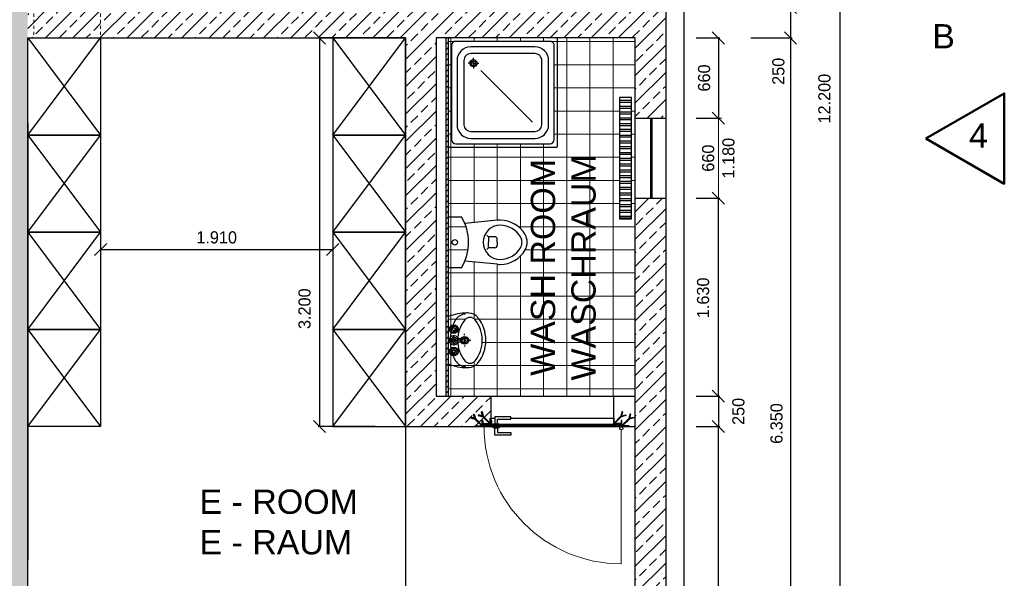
# Model space of a CAD drawing. Header units: millimetres. Extents: x -2065 to 128713, y -54195 to 32418.
# Tile 35 of 61: x 12834 to 20937, y 701 to 5300. Entities that reach past the tile are written whole.
import ezdxf

# ---------------------------------------------------------------- set-up
doc = ezdxf.new("R2010")
doc.units = ezdxf.units.MM
doc.linetypes.add('JIS_02_1.0', pattern=[2, 1, -1])
doc.layers.add('Bemaßung', color=7, linetype='Continuous', lineweight=9)
for name, color, linetype in [('Beschriftung', 7, 'Continuous'), ('DUSCHE_G_800X800_BAKO', 4, 'Continuous'), ('POL_Bema', 7, 'Continuous'), ('WASCHBECKEN_G_450X310', 4, 'Continuous'), ('WC_G_SK', 4, 'Continuous')]:
    doc.layers.add(name, color=color, linetype=linetype)
doc.styles.add('LBB3.5M1000', font='isocp.shx', dxfattribs={"height": 3.5})
doc.dimstyles.new('DIN', dxfattribs={"dimtxt": 2.5, "dimasz": 2.5, "dimexe": 1.25, "dimexo": 0.625, "dimtad": 1, "dimtih": 1, "dimdec": 4, "dimdsep": 46, "dimlunit": 6, "dimtxsty": 'Standard', "dimcen": 2.5, "dimadec": 0, "dimazin": 0, "dimtfac": 1, "dimtdec": 4, "dimtmove": 0, "dimatfit": 3, "dimfxl": 0, "dimtvp": 1, "dimtolj": 1, "dimtzin": 0, "dimarcsym": 0})
pattern_1 = [(45, (10525, 4650), (-112.2532, 112.2532), []), (45, (10637.25, 4650), (-112.2532, 112.2532), [79.375, -39.6875])]

# ---------------------------------------------------------------- blocks, each defined once
blk = doc.blocks.new('WC3')
at = {"layer": 'WC_G_SK', "color": 0, "linetype": 'Continuous'}
for p, q in [((0, 0.21), (0, -0.21)), ((0, 0.21), (0.1091, 0.21)), ((0.4049, 0.1814), (0.1374, 0.155)), ((0.3325, 0.045), (0.3173, 0.0597)), ((0.3835, 0.045), (0.3325, 0.045)), ((0.3835, 0.045), (0.3325, 0.045)), ((0.3325, 0.045), (0.3325, 0)), ((0.3325, 0.045), (0.3325, 0)), ((0.4035, 0), (0.4035, 0.025)), ((0.4035, 0), (0.4035, 0.025)), ((0.3325, -0.045), (0.3173, -0.0597)), ((0.3325, -0.045), (0.3325, 0)), ((0.3325, -0.045), (0.3325, 0)), ((0.3835, -0.045), (0.3325, -0.045)), ((0.3835, -0.045), (0.3325, -0.045)), ((0.4035, 0), (0.4035, -0.025)), ((0.4035, 0), (0.4035, -0.025)), ((0.4049, -0.1814), (0.1374, -0.155)), ((0.1091, -0.21), (0, -0.21))]:
    blk.add_line(p, q, dxfattribs=at)
blk.add_circle((0.0546, 0), 0.0225, dxfattribs=at)
blk.add_circle((0.0546, 0), 0.0225, dxfattribs=at)
for centre, radius, start, end in [((-0.2314, 0), 0.4, 328.33174, 31.66827), ((0.4281, -0.0536), 0.2361, 90.00002, 95.62326), ((0.4281, -0.0536), 0.2361, 29.59296, 90.00002), ((0.4281, 0), 0.1406, 90.00002, 180), ((0.4281, -0.0536), 0.1941, 29.59296, 90.00002), ((0.3835, 0.025), 0.02, 359.99991, 89.99998), ((0.3835, 0.025), 0.02, 359.99991, 89.99998), ((0.5224, 0), 0.0857, 359.99998, 29.6749), ((0.5224, 0), 0.1276, 359.99998, 29.59296), ((0.4281, 0), 0.1406, 180.00002, 270), ((0.3835, -0.025), 0.02, 270.00003, 0.0001), ((0.3835, -0.025), 0.02, 270.00003, 0.0001), ((0.4281, 0.0536), 0.1941, 270, 330.40705), ((0.4281, 0.0536), 0.2361, 270, 330.40705), ((0.5224, 0), 0.0857, 330.32512, 0.00003), ((0.5224, 0), 0.1276, 330.40705, 0.00003), ((0.4281, 0.0536), 0.2361, 264.37676, 270)]:
    blk.add_arc(centre, radius, start, end, dxfattribs=at)
blk = doc.blocks.new('Wasch2')
blk.add_line((0, -0.135), (0.195, -0.135))
at = {"layer": 'WASCHBECKEN_G_450X310', "color": 0, "linetype": 'Continuous'}
for p, q in [((-0.042, 0), (-0.052, 0)), ((-0.042, 0), (-0.052, 0)), ((-0.036, 0), (-0.037, 0)), ((-0.036, 0), (-0.037, 0)), ((-0.021, 0), (-0.031, 0)), ((-0.021, 0), (-0.031, 0)), ((-0.015, 0), (-0.016, 0)), ((-0.015, 0), (-0.016, 0)), ((0, 0), (-0.01, 0)), ((0, 0), (-0.01, 0)), ((0, 0.042), (0, 0.052)), ((0, 0.042), (0, 0.052)), ((0, 0.036), (0, 0.037)), ((0, 0.036), (0, 0.037)), ((0, 0.021), (0, 0.031)), ((0, 0.021), (0, 0.031)), ((0, 0.015), (0, 0.016)), ((0, 0.015), (0, 0.016)), ((0, 0), (0, 0.01)), ((0, 0), (0, 0.01)), ((0, 0), (0, -0.01)), ((0, 0), (0.01, 0)), ((0, 0), (0, -0.01)), ((0, 0), (0.01, 0)), ((0.015, 0), (0.016, 0)), ((0.015, 0), (0.016, 0)), ((0.021, 0), (0.031, 0)), ((0.021, 0), (0.031, 0)), ((0.036, 0), (0.037, 0)), ((0.036, 0), (0.037, 0)), ((0.042, 0), (0.052, 0)), ((0.042, 0), (0.052, 0)), ((0, -0.015), (0, -0.016)), ((0, -0.015), (0, -0.016)), ((0, -0.021), (0, -0.031)), ((0, -0.021), (0, -0.031)), ((0, -0.036), (0, -0.037)), ((0, -0.036), (0, -0.037)), ((0, -0.042), (0, -0.052)), ((0, -0.042), (0, -0.052)), ((0, -0.0676), (0, -0.0576)), ((0, -0.0676), (0, -0.0576)), ((0, -0.0736), (0, -0.0726)), ((0, -0.0736), (0, -0.0726)), ((0, -0.0886), (0, -0.0786)), ((0, -0.0886), (0, -0.0786)), ((-0.195, -0.135), (0, -0.135)), ((-0.021, -0.0886), (-0.031, -0.0886)), ((-0.021, -0.0886), (-0.031, -0.0886)), ((-0.015, -0.0886), (-0.016, -0.0886)), ((-0.015, -0.0886), (-0.016, -0.0886)), ((0, -0.0886), (-0.01, -0.0886)), ((0, -0.0886), (-0.01, -0.0886)), ((0, -0.0886), (0.01, -0.0886)), ((0, -0.0886), (0, -0.0986)), ((0, -0.0886), (0.01, -0.0886)), ((0, -0.0886), (0, -0.0986)), ((0, -0.1036), (0, -0.1046)), ((0, -0.1036), (0, -0.1046)), ((0, -0.1096), (0, -0.1196)), ((0, -0.1096), (0, -0.1196)), ((0.015, -0.0886), (0.016, -0.0886)), ((0.015, -0.0886), (0.016, -0.0886)), ((0.021, -0.0886), (0.031, -0.0886)), ((0.021, -0.0886), (0.031, -0.0886))]:
    blk.add_line(p, q, dxfattribs=at)
for radius in [0.0325, 0.0325, 0.0225, 0.0225]:
    blk.add_circle((0, 0), radius, dxfattribs=at)
for centre, radius, start, end in [((0, -0.1264), 0.3014, 90.00003, 128.23788), ((0, -0.1264), 0.3014, 51.76213, 89.99998), ((-0.1248, 0.0317), 0.1, 128.38873, 177.87266), ((-0.1344, 0.0439), 0.0544, 128.12664, 231.72465), ((0, -0.1264), 0.2714, 90.00003, 128.27543), ((0, -0.1264), 0.2714, 51.72458, 89.99998), ((0.1344, 0.0439), 0.0544, 308.27536, 51.87337), ((0.1248, 0.0317), 0.1, 2.12735, 51.61128), ((0.1904, 0.02), 0.4154, 177.87268, 180.00017), ((0.1904, 0.02), 0.4154, 180.00017, 201.90816), ((-0.1203, 0.0076), 0.0952, 180.00001, 239.88951), ((0, 0.2143), 0.2714, 231.66284, 269.99999), ((0, 0.2143), 0.2714, 270.00002, 308.33717), ((0.1203, 0.0076), 0.0952, 300.1105, 0), ((-0.1904, 0.02), 0.4154, 338.09185, 359.99984), ((-0.1904, 0.02), 0.4154, 359.99984, 2.12733), ((0, 0.2143), 0.3343, 239.83336, 269.99999), ((0, -0.0886), 0.018, 67.50002, 112.49998), ((0, 0.2143), 0.3343, 270.00002, 300.16665), ((0, -0.0886), 0.018, 157.50003, 202.49998), ((0, -0.0886), 0.018, 247.50002, 292.49998), ((0, -0.0886), 0.018, 337.50002, 22.49998)]:
    blk.add_arc(centre, radius, start, end, dxfattribs=at)
blk = doc.blocks.new('Armatur - Badezimmerarmatur in Draufsicht')
for p, q in [((-4.107, 0.125), (-4.375, 0.125)), ((-3.75, 0.4788), (-3.75, 0.75)), ((-3.5, 0.482), (-3.5, 0.75)), ((-3.1461, 0.125), (-2.875, 0.125)), ((3.143, 0.125), (2.875, 0.125)), ((3.5, 0.4788), (3.5, 0.75)), ((3.75, 0.482), (3.75, 0.75)), ((4.1039, 0.125), (4.375, 0.125)), ((-4.1039, -0.125), (-4.375, -0.125)), ((-3.75, -0.4821), (-3.75, -0.75)), ((-3.5, -0.4789), (-3.5, -0.75)), ((-3.143, -0.125), (-2.875, -0.125)), ((-0.5, -0.8639), (-0.5, -4.5)), ((0.5, -4.5), (0.5, -0.8631)), ((3.1461, -0.125), (2.875, -0.125)), ((3.5, -0.4821), (3.5, -0.75)), ((3.75, -0.4789), (3.75, -0.75)), ((4.107, -0.125), (4.375, -0.125))]:
    blk.add_line(p, q)
for centre, radius in [((-3.625, 0), 1.375), ((-4.625, 0), 0.2795), ((-3.625, 0), 0.5), ((-3.625, 1), 0.2795), ((-2.625, 0), 0.2795), ((0, 0), 0.5), ((3.625, 0), 1.375), ((2.625, 0), 0.2795), ((3.625, 0), 0.5), ((3.625, 1), 0.2795), ((4.625, 0), 0.2795), ((-3.625, -1), 0.2795), ((3.625, -1), 0.2795)]:
    blk.add_circle(centre, radius)
for centre, radius, start, end in [((-3.625, 0), 1, 105.2407, 164.2093), ((-3.625, 0), 1, 16.44125, 74.07887), ((0, 0), 1.5, 289.6514, 250.3603), ((0, 0), 1, 300.3431, 239.7554), ((3.625, 0), 1, 106.12, 164.0884), ((3.625, 0), 1, 16.23422, 73.90469), ((-3.625, 0), 1, 196.2342, 253.9047), ((-3.625, 0), 1, 286.12, 344.0884), ((3.625, 0), 1, 196.4413, 254.0789), ((3.625, 0), 1, 285.2407, 344.2093), ((0, -4.5), 0.5, 180, 0)]:
    blk.add_arc(centre, radius, start, end)
blk = doc.blocks.new('Wasserhahn_Grundriss')
blk.add_blockref('Armatur - Badezimmerarmatur in Draufsicht', (0, -1.5))
blk = doc.blocks.new('Dusche2')
at = {"layer": 'DUSCHE_G_800X800_BAKO', "color": 0, "linetype": 'Continuous'}
for p, q in [((-0.1842, 0.6041), (-0.1842, -0.1759)), ((-0.1842, 0.6041), (-0.1842, -0.1759)), ((0.6058, 0.6141), (-0.1742, 0.6141)), ((0.6058, 0.6141), (-0.1742, 0.6141)), ((0.5608, 0.5891), (-0.1292, 0.5891)), ((0.5608, 0.5891), (-0.1292, 0.5891)), ((0.6158, 0.6141), (0.6158, 0.6141)), ((0.6158, 0.6141), (0.6158, 0.6141)), ((0.6158, -0.1759), (0.6158, 0.6041)), ((0.6158, -0.1759), (0.6158, 0.6041)), ((-0.1592, 0.5591), (-0.1592, -0.1309)), ((-0.1592, 0.5591), (-0.1592, -0.1309)), ((0.4508, 0.5491), (-0.0192, 0.5491)), ((0.4508, 0.5491), (-0.0192, 0.5491)), ((0.5908, -0.1309), (0.5908, 0.5591)), ((0.5908, -0.1309), (0.5908, 0.5591)), ((-0.1192, 0.4491), (-0.1192, -0.0209)), ((-0.1192, 0.4491), (-0.1192, -0.0209)), ((-0.0692, 0.4491), (-0.0692, -0.0209)), ((-0.0692, 0.4491), (-0.0692, -0.0209)), ((0.4508, 0.4991), (-0.0192, 0.4991)), ((0.4508, 0.4991), (-0.0192, 0.4991)), ((0.5008, -0.0209), (0.5008, 0.4491)), ((0.5008, -0.0209), (0.5008, 0.4491)), ((0.5508, -0.0209), (0.5508, 0.4491)), ((0.5508, -0.0209), (0.5508, 0.4491)), ((0.0546, 0.0528), (0.4331, 0.4314)), ((0.0008, 0.0261), (0.0008, 0.0381)), ((0.0008, 0.0261), (0.0008, 0.0381)), ((0.0008, 0.0181), (0.0008, 0.0191)), ((0.0008, 0.0181), (0.0008, 0.0191)), ((0.0008, -0.0009), (0.0008, 0.0111)), ((0.0008, -0.0009), (0.0008, 0.0111)), ((-0.0262, -0.0009), (-0.0382, -0.0009)), ((-0.0262, -0.0009), (-0.0382, -0.0009)), ((-0.0182, -0.0009), (-0.0192, -0.0009)), ((-0.0182, -0.0009), (-0.0192, -0.0009)), ((-0.0192, -0.0709), (0.4508, -0.0709)), ((-0.0192, -0.0709), (0.4508, -0.0709)), ((0.0008, -0.0009), (-0.0112, -0.0009)), ((0.0008, -0.0009), (-0.0112, -0.0009)), ((0.0008, -0.0009), (0.0008, -0.0129)), ((0.0008, -0.0009), (0.0008, -0.0129)), ((0.0008, -0.0009), (0.0128, -0.0009)), ((0.0008, -0.0009), (0.0128, -0.0009)), ((0.0008, -0.0199), (0.0008, -0.0209)), ((0.0008, -0.0199), (0.0008, -0.0209)), ((0.0008, -0.0279), (0.0008, -0.0399)), ((0.0008, -0.0279), (0.0008, -0.0399)), ((0.0198, -0.0009), (0.0208, -0.0009)), ((0.0198, -0.0009), (0.0208, -0.0009)), ((0.0278, -0.0009), (0.0398, -0.0009)), ((0.0278, -0.0009), (0.0398, -0.0009)), ((-0.0192, -0.1209), (0.4508, -0.1209)), ((-0.0192, -0.1209), (0.4508, -0.1209)), ((-0.1842, -0.1859), (-0.1842, -0.1859)), ((-0.1842, -0.1859), (-0.1842, -0.1859)), ((-0.1742, -0.1859), (0.6058, -0.1859)), ((-0.1742, -0.1859), (0.6058, -0.1859)), ((-0.1292, -0.1609), (0.5608, -0.1609)), ((-0.1292, -0.1609), (0.5608, -0.1609))]:
    blk.add_line(p, q, dxfattribs=at)
for radius in [0.026, 0.026, 0.017, 0.017]:
    blk.add_circle((0.0008, -0.0009), radius, dxfattribs=at)
for centre, radius, start, end in [((-0.1742, 0.6041), 0.01, 89.99998, 180.00002), ((-0.1742, 0.6041), 0.01, 89.99998, 180.00002), ((-0.1292, 0.5591), 0.03, 89.99998, 180.00002), ((-0.1292, 0.5591), 0.03, 89.99998, 180.00002), ((0.5608, 0.5591), 0.03, 0.00012, 89.99998), ((0.5608, 0.5591), 0.03, 0.00012, 89.99998), ((0.6058, 0.6041), 0.01, 359.9993, 89.99998), ((0.6058, 0.6041), 0.01, 359.9993, 89.99998), ((-0.0192, 0.4491), 0.1, 89.99998, 180.00002), ((-0.0192, 0.4491), 0.1, 89.99998, 180.00002), ((0.4508, 0.4491), 0.1, 0, 89.99998), ((0.4508, 0.4491), 0.1, 0, 89.99998), ((-0.0192, 0.4491), 0.05, 89.99998, 180.00002), ((-0.0192, 0.4491), 0.05, 89.99998, 180.00002), ((0.4508, 0.4491), 0.05, 360, 89.99998), ((0.4508, 0.4491), 0.05, 360, 89.99998), ((-0.0192, -0.0209), 0.1, 180.00002, 270), ((-0.0192, -0.0209), 0.1, 180.00002, 270), ((-0.0192, -0.0209), 0.05, 180.00004, 270), ((-0.0192, -0.0209), 0.05, 180.00004, 270), ((0.4508, -0.0209), 0.1, 270.00002, 359.99998), ((0.4508, -0.0209), 0.1, 270.00002, 359.99998), ((0.4508, -0.0209), 0.05, 270.00002, 359.99993), ((0.4508, -0.0209), 0.05, 270.00002, 359.99993), ((-0.1292, -0.1309), 0.03, 180.00002, 270), ((-0.1292, -0.1309), 0.03, 180.00002, 270), ((0.5608, -0.1309), 0.03, 270.00002, 359.99994), ((0.5608, -0.1309), 0.03, 270.00002, 359.99994), ((-0.1742, -0.1759), 0.01, 179.99945, 270), ((-0.1742, -0.1759), 0.01, 179.99945, 270), ((0.6058, -0.1759), 0.01, 270.00002, 0.00009), ((0.6058, -0.1759), 0.01, 270.00002, 0.00009), ((0.6058, -0.1759), 0.01, 270.00002, 359.99983), ((0.6058, -0.1759), 0.01, 270.00002, 0.00009)]:
    blk.add_arc(centre, radius, start, end, dxfattribs=at)
blk = doc.blocks.new('_Oblique')
at = {"layer": 'POL_Bema', "color": 0, "lineweight": -2}
blk.add_line((-0.5, -0.5), (0.5, 0.5), dxfattribs=at)
blk = doc.blocks.new('*D84')
at = {"layer": 'Bemaßung', "color": 0, "lineweight": -2, "transparency": 16777216}
for p, q in [((18850, 10750), (19596.8, 10750)), ((19584.3, 10750), (19584.3, -1450)), ((18850, -1450), (19596.8, -1450))]:
    blk.add_line(p, q, dxfattribs=at)
at = {"layer": 'DEFPOINTS', "color": 0, "transparency": 16777216}
for p in [(18150, 10750), (18150, -1450), (19584.3, -1450)]:
    blk.add_point(p, dxfattribs=at)
at = {"layer": 'Bemaßung', "color": 0, "lineweight": -2, "transparency": 16777216, "xscale": 100, "yscale": 100, "zscale": 100}
for p, rotation in [((19584.3, 10750), 90.0000000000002), ((19584.3, -1450), 270.0000000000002)]:
    blk.add_blockref('_Oblique', p, dxfattribs=dict(at, rotation=rotation))
at = {"layer": 'Bemaßung', "color": 0, "transparency": 16777216, "insert": (19456.4, 4650), "char_height": 100, "attachment_point": 5, "rotation": 90}
blk.add_mtext('\\A1;12.200', dxfattribs=at)
blk = doc.blocks.new('*D88')
at = {"layer": 'Bemaßung', "color": 0, "lineweight": -2, "transparency": 16777216}
for p, q in [((18850, 5400), (19190.2, 5400)), ((19177.7, 5400), (19177.7, 5150)), ((18850, 5150), (19190.2, 5150)), ((19177.7, 5150), (19177.7, 4700))]:
    blk.add_line(p, q, dxfattribs=at)
at = {"layer": 'DEFPOINTS', "color": 0, "transparency": 16777216}
for p in [(18150, 5400), (18150, 5150), (19177.7, 5150)]:
    blk.add_point(p, dxfattribs=at)
at = {"layer": 'Bemaßung', "color": 0, "lineweight": -2, "transparency": 16777216, "xscale": 100, "yscale": 100, "zscale": 100}
for p, rotation in [((19177.7, 5400), 90), ((19177.7, 5150), 270)]:
    blk.add_blockref('_Oblique', p, dxfattribs=dict(at, rotation=rotation))
at = {"layer": 'Bemaßung', "color": 0, "transparency": 16777216, "insert": (19077.7, 4875), "char_height": 100, "attachment_point": 5, "rotation": 90}
blk.add_mtext('\\A1;250', dxfattribs=at)
blk = doc.blocks.new('*D89')
at = {"layer": 'Bemaßung', "color": 0, "lineweight": -2, "transparency": 16777216}
for p, q in [((18850, 5150), (19190.2, 5150)), ((19177.7, 5150), (19177.7, -1200)), ((18850, -1200), (19190.2, -1200))]:
    blk.add_line(p, q, dxfattribs=at)
at = {"layer": 'DEFPOINTS', "color": 0, "transparency": 16777216}
for p in [(18150, 5150), (18150, -1200), (19177.7, -1200)]:
    blk.add_point(p, dxfattribs=at)
at = {"layer": 'Bemaßung', "color": 0, "lineweight": -2, "transparency": 16777216, "xscale": 100, "yscale": 100, "zscale": 100}
for p, rotation in [((19177.7, 5150), 90), ((19177.7, -1200), 270)]:
    blk.add_blockref('_Oblique', p, dxfattribs=dict(at, rotation=rotation))
at = {"layer": 'Bemaßung', "color": 0, "transparency": 16777216, "insert": (19062.5, 1975), "char_height": 100, "attachment_point": 5, "rotation": 90}
blk.add_mtext('\\A1;6.350', dxfattribs=at)
blk = doc.blocks.new('*D92')
at = {"layer": 'Bemaßung', "color": 0, "lineweight": -2, "transparency": 16777216}
for p, q in [((13500, 3500), (13500, 3394.8)), ((15410, 3500), (15410, 3394.8)), ((13500, 3407.3), (15410, 3407.3))]:
    blk.add_line(p, q, dxfattribs=at)
at = {"layer": 'DEFPOINTS', "color": 0, "transparency": 16777216}
for p in [(13500, 3650), (15410, 3650), (15410, 3407.3)]:
    blk.add_point(p, dxfattribs=at)
at = {"layer": 'Bemaßung', "color": 0, "lineweight": -2, "transparency": 16777216, "xscale": 100, "yscale": 100, "zscale": 100, "rotation": 180}
blk.add_blockref('_Oblique', (13500, 3407.3), dxfattribs=at)
at = {"layer": 'Bemaßung', "color": 0, "lineweight": -2, "transparency": 16777216, "xscale": 100, "yscale": 100, "zscale": 100}
blk.add_blockref('_Oblique', (15410, 3407.3), dxfattribs=at)
at = {"layer": 'Bemaßung', "color": 0, "transparency": 16777216, "insert": (14455, 3507.3), "char_height": 100, "attachment_point": 5}
blk.add_mtext('\\A1;1.910', dxfattribs=at)
blk = doc.blocks.new('*D114')
at = {"layer": 'Bemaßung', "color": 0, "lineweight": -2, "transparency": 16777216}
for p, q in [((18400, 3830), (18595.8, 3830)), ((18583.3, 2200), (18583.3, 3830)), ((18400, 2200), (18595.8, 2200))]:
    blk.add_line(p, q, dxfattribs=at)
at = {"layer": 'DEFPOINTS', "color": 0, "transparency": 16777216}
for p in [(18150, 3830), (18583.3, 3830), (18150, 2200)]:
    blk.add_point(p, dxfattribs=at)
at = {"layer": 'Bemaßung', "color": 0, "lineweight": -2, "transparency": 16777216, "xscale": 100, "yscale": 100, "zscale": 100}
for p, rotation in [((18583.3, 3830), 90), ((18583.3, 2200), 270)]:
    blk.add_blockref('_Oblique', p, dxfattribs=dict(at, rotation=rotation))
at = {"layer": 'Bemaßung', "color": 0, "transparency": 16777216, "insert": (18458.1, 3010), "char_height": 100, "attachment_point": 5, "rotation": 90}
blk.add_mtext('\\A1;1.630', dxfattribs=at)
blk = doc.blocks.new('*D115')
at = {"layer": 'Bemaßung', "color": 0, "lineweight": -2, "transparency": 16777216}
for p, q in [((18400, 1950), (18595.8, 1950)), ((18583.3, -1200), (18583.3, 1950)), ((18400, -1200), (18595.8, -1200))]:
    blk.add_line(p, q, dxfattribs=at)
at = {"layer": 'DEFPOINTS', "color": 0, "transparency": 16777216}
for p in [(18150, 1950), (18583.3, 1950), (18150, -1200)]:
    blk.add_point(p, dxfattribs=at)
at = {"layer": 'Bemaßung', "color": 0, "lineweight": -2, "transparency": 16777216, "xscale": 100, "yscale": 100, "zscale": 100}
for p, rotation in [((18583.3, 1950), 90), ((18583.3, -1200), 270)]:
    blk.add_blockref('_Oblique', p, dxfattribs=dict(at, rotation=rotation))
at = {"layer": 'Bemaßung', "color": 0, "transparency": 16777216, "insert": (18468.8, 375), "char_height": 100, "attachment_point": 5, "rotation": 90}
blk.add_mtext('\\A1;3.150', dxfattribs=at)
blk = doc.blocks.new('*D117')
at = {"layer": 'Bemaßung', "color": 0, "lineweight": -2, "transparency": 16777216}
for p, q in [((18400, 2200), (18595.8, 2200)), ((18583.3, 2200), (18583.3, 1950)), ((18400, 1950), (18595.8, 1950))]:
    blk.add_line(p, q, dxfattribs=at)
at = {"layer": 'DEFPOINTS', "color": 0, "transparency": 16777216}
for p in [(18150, 2200), (18150, 1950), (18583.3, 1950)]:
    blk.add_point(p, dxfattribs=at)
at = {"layer": 'Bemaßung', "color": 0, "lineweight": -2, "transparency": 16777216, "xscale": 100, "yscale": 100, "zscale": 100}
for p, rotation in [((18583.3, 2200), 90), ((18583.3, 1950), 270)]:
    blk.add_blockref('_Oblique', p, dxfattribs=dict(at, rotation=rotation))
at = {"layer": 'Bemaßung', "color": 0, "transparency": 16777216, "insert": (18748.6, 2075), "char_height": 100, "attachment_point": 5, "rotation": 90}
blk.add_mtext('\\A1;250', dxfattribs=at)
blk = doc.blocks.new('*D118')
at = {"layer": 'Bemaßung', "color": 0, "lineweight": -2, "transparency": 16777216}
for p, q in [((18400, 5150), (18595.8, 5150)), ((18583.3, 5150), (18583.3, 4490)), ((18400, 4490), (18595.8, 4490))]:
    blk.add_line(p, q, dxfattribs=at)
at = {"layer": 'DEFPOINTS', "color": 0, "transparency": 16777216}
for p in [(18150, 5150), (18150, 4490), (18583.3, 4490)]:
    blk.add_point(p, dxfattribs=at)
at = {"layer": 'Bemaßung', "color": 0, "lineweight": -2, "transparency": 16777216, "xscale": 100, "yscale": 100, "zscale": 100}
for p, rotation in [((18583.3, 5150), 90), ((18583.3, 4490), 270)]:
    blk.add_blockref('_Oblique', p, dxfattribs=dict(at, rotation=rotation))
at = {"layer": 'Bemaßung', "color": 0, "transparency": 16777216, "insert": (18466.4, 4820), "char_height": 100, "attachment_point": 5, "rotation": 90}
blk.add_mtext('\\A1;660', dxfattribs=at)
blk = doc.blocks.new('*D119')
at = {"layer": 'Bemaßung', "color": 0, "lineweight": -2, "transparency": 16777216}
for p, q in [((15760, 5150), (15289, 5150)), ((15301.5, 5150), (15301.5, 1950)), ((15760, 1950), (15289, 1950))]:
    blk.add_line(p, q, dxfattribs=at)
at = {"layer": 'DEFPOINTS', "color": 0, "transparency": 16777216}
for p in [(16010, 5150), (15301.5, 1950), (16010, 1950)]:
    blk.add_point(p, dxfattribs=at)
at = {"layer": 'Bemaßung', "color": 0, "lineweight": -2, "transparency": 16777216, "xscale": 100, "yscale": 100, "zscale": 100}
for p, rotation in [((15301.5, 5150), 90), ((15301.5, 1950), 270)]:
    blk.add_blockref('_Oblique', p, dxfattribs=dict(at, rotation=rotation))
at = {"layer": 'Bemaßung', "color": 0, "transparency": 16777216, "insert": (15178.1, 2920.5), "char_height": 100, "attachment_point": 5, "rotation": 90}
blk.add_mtext('\\A1;3.200', dxfattribs=at)

msp = doc.modelspace()

# ---------------------------------------------------------------- hatches: boundary and pattern name
at = {"lineweight": 5}
h = msp.add_hatch(dxfattribs=at)
h.set_pattern_fill('ANSI33', color=256, scale=25)
h.set_pattern_definition(pattern_1)
h.paths.add_polyline_path([(4835, 10500), (4835, 10680), (4840, 10680), (4840, 10720), (4845, 10725), (4900, 10725), (4900, 10700), (4905, 10700), (4905, 10740), (4910, 10745), (4965, 10745), (4965, 10750), (13670, 10750), (13670, 10745), (13725, 10745), (13730, 10740), (13730, 10700), (13735, 10700), (13735, 10725), (13790, 10725), (13795, 10720), (13795, 10680), (13800, 10680), (13800, 10500), (12900, 10500), (12900, -1200), (13700, -1200), (13700, -1380), (13695, -1380), (13695, -1420), (13690, -1425), (13635, -1425), (13635, -1400), (13630, -1400), (13630, -1440), (13625, -1445), (13570, -1445), (13570, -1450), (12780, -1450), (12780, -1445), (12725, -1445), (12720, -1440), (12720, -1400), (12715, -1400), (12715, -1425), (12660, -1425), (12655, -1420), (12655, -1380), (12650, -1380), (12650, 10500)])
h = msp.add_hatch(dxfattribs=at)
h.set_pattern_fill('ANSI33', color=256, scale=25)
h.set_pattern_definition(pattern_1)
h.paths.add_polyline_path([(16705, 2020), (16705, 1980), (16701.25, 1975), (16646.25, 1975), (16645, 2000), (16640, 2000), (16640, 1960), (16635, 1955), (16580, 1955), (16580, 1950), (16010, 1950), (16010, 5150), (12900, 5150), (12900, 5400), (17900, 5400), (17900, 6350), (18150, 6350), (18150, 4490), (17900, 4490), (17900, 5150), (16260, 5150), (16260, 2200), (16710, 2200), (16710, 2020)])
h = msp.add_hatch(dxfattribs=at)
h.set_pattern_fill('ANSI37', color=253, scale=60, angle=45)
h.set_pattern_definition([(90, (0, 1500), (-190.5, 4e-14), []), (180, (0, 1500), (-4e-14, -190.5), [])])
h.paths.add_polyline_path([(17900, 5150), (16360, 5150), (16360, 2200), (17900, 2200)])
h.paths.add_polyline_path([(17009.99982, 3467.50039, -0.1298464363), (16993.35605, 3404.49042, -0.2698534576), (16788.08101, 3285.00073, -0.0245412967), (16764.94908, 3286.13679), (16497.38006, 3312.48153, 0.2016531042), (16497.38014, 3622.51914), (16764.94913, 3648.86399, -0.0245410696), (16788.08084, 3650.00003, -0.2698536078), (16993.356, 3530.51032, -0.1298463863)], flags=16)
h.paths.add_polyline_path([(16968.08084, 3467.50041, -0.1302780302), (16956.83322, 3425.06515, -0.2692121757), (16788.39988, 3326.9201, -0.4148781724), (16647.50032, 3467.5003, -0.4148785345), (16788.39988, 3608.08067, -0.2692121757), (16956.83322, 3509.93562, -0.1302779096)], flags=0)
h.paths.add_polyline_path([(17770, 4660), (17870, 4660), (17870, 3660), (17770, 3660)], flags=16)
h.paths.add_polyline_path([(16763.50012, 3492.50043), (16763.50012, 3467.50043), (16763.50012, 3442.50033, -0.4142135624), (16743.50012, 3422.50033), (16692.50012, 3422.50033), (16692.50012, 3467.50033), (16692.50012, 3512.50043), (16743.50012, 3512.50043, -0.4142135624)], flags=0)
h.paths.add_polyline_path([(17231.87457, 4311.87504), (17231.87457, 5088.125, 0.4146920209), (17198.06946, 5121.87497), (16421.87513, 5121.87496, 0.4142135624), (16388.12513, 5088.12496), (16388.12513, 4311.87504, 0.4142135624), (16421.87513, 4278.12504), (17198.12457, 4278.12504, 0.4142135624)], flags=16)
h.paths.add_polyline_path([(17186.87457, 4435.62504), (17186.8748, 4964.375, 0.4144405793), (17074.28766, 5076.87501), (16545.53776, 5076.87501, 0.4145725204), (16433.12513, 4964.15004), (16433.12513, 4435.46594, 0.4137994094), (16545.62502, 4323.12504), (17074.37457, 4323.12504, 0.4142135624)], flags=0)
h.paths.add_polyline_path([(17074.37457, 4379.37504), (16545.62502, 4379.37504, -0.4142135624), (16489.37501, 4435.62504), (16489.37501, 4964.26243, -0.4147994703), (16545.6249, 5020.62493), (17074.2623, 5020.62493, -0.4147994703), (17130.6248, 4964.37504), (17130.62457, 4435.62504, -0.4142135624)], flags=0)
h.paths.add_polyline_path([(16437.08095, 3467.50043, -1), (16392.08095, 3467.50043, -1)], flags=16)
h.paths.add_polyline_path([(16581.65227, 2828.5045, -0.1685782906), (16639.9999, 2660.36488, -0.168492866), (16581.70829, 2492.29601, -0.4852732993), (16496.16527, 2492.22505, -0.1492934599), (16438.58558, 2639.96199, -0.5270015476), (16375.76798, 2637.72086, 0.0337128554), (16381.83649, 2593.1081, -0.6663791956), (16441.3339, 2568.28971, -1), (16371.4839, 2568.28971, -0.2002070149), (16381.83649, 2593.1081, -0.0337128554), (16375.76798, 2637.72086, -0.3294085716), (16375.76797, 2683.00855, -0.0337128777), (16381.83647, 2727.62134, -0.2002068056), (16371.4839, 2752.43971, -1), (16441.3339, 2752.43971, -0.6663794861), (16381.83647, 2727.62134, 0.0337128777), (16375.76797, 2683.00855, -0.5270015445), (16438.58557, 2680.76745, -0.1492011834), (16496.10451, 2828.42745, -0.4853167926)], flags=16)
h.paths.add_polyline_path([(16413.43874, 2776.84752, -0.2579915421), (16430.81671, 2759.46955, -0.4559034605), (16438.90842, 2752.43971, -0.4559034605), (16430.81671, 2745.40987, -0.2579915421), (16413.43874, 2728.0319, -1.1510504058), (16399.37906, 2728.0319, -0.2579915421), (16382.00109, 2745.40987, -0.4559034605), (16373.90938, 2752.43971, -0.4559034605), (16382.00109, 2759.46955, -0.2579915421), (16399.37906, 2776.84752, -1.1510504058)], flags=0)
h.paths.add_polyline_path([(16525.26011, 2672.22121, -0.6872857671), (16525.26008, 2648.5082, -0.6719802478), (16465.08413, 2647.66471), (16428.40595, 2647.66471, -3.7320508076), (16428.40595, 2673.06471), (16465.08411, 2673.06471, -0.6719817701)], flags=0)
h.paths.add_polyline_path([(16527.5, 2660.36474, -1), (16462.5, 2660.36474, -1)], flags=0)
h.paths.add_polyline_path([(16419.1089, 2752.43971, -1), (16393.7089, 2752.43971, -1)], flags=0)
h.paths.add_polyline_path([(16517.5, 2660.36474, -1), (16472.5, 2660.36474, -1)], flags=0)
h.paths.add_polyline_path([(16419.1089, 2660.36471, -1), (16393.7089, 2660.36471, -1)], flags=0)
h.paths.add_polyline_path([(16413.43874, 2592.69752, -0.2579915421), (16430.81671, 2575.31955, -0.4559034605), (16438.90842, 2568.28971, -0.4559034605), (16430.81671, 2561.25987, -0.2579915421), (16413.43874, 2543.8819, -1.1510504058), (16399.37906, 2543.8819, -0.2579915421), (16382.00109, 2561.25987, -0.4559034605), (16373.90938, 2568.28971, -0.4559034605), (16382.00109, 2575.31955, -0.2579915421), (16399.37906, 2592.69752, -1.1510504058)], flags=0)
h.paths.add_polyline_path([(16419.1089, 2568.28971, -1), (16393.7089, 2568.28971, -1)], flags=0)
h.paths.add_polyline_path([(16538.8749, 4941.87504, -1), (16597.3749, 4941.87504, -1)], flags=0)
h.paths.add_polyline_path([(16548.9999, 4941.87504, -1), (16587.2499, 4941.87504, -1)], flags=0)
h = msp.add_hatch(dxfattribs=at)
h.set_pattern_fill('ANSI33', color=256, scale=25)
h.set_pattern_definition(pattern_1)
h.paths.add_polyline_path([(17900, 3830), (18150, 3830), (18150, -1450), (16365, -1450), (16365, -1200), (17900, -1200)])
h = msp.add_hatch(dxfattribs=at)
h.set_pattern_fill('ANSI31', color=256, angle=-90)
h.set_pattern_definition([(315, (18641.2297, 6427.307), (2.245064, 2.245064), [])])
edge = h.paths.add_edge_path()
edge.add_line((16645, 2000), (16645, 1950))
edge.add_line((16645, 1950), (16580, 1950))
edge.add_line((16580, 1950), (16580, 1952.5))
edge.add_arc((16582.5, 1952.5), 2.5, 90, 180, ccw=False)
edge.add_line((16582.5, 1955), (16635, 1955))
edge.add_arc((16635, 1960), 5, 270, 360)
edge.add_line((16640, 1960), (16640, 1997.5))
edge.add_arc((16642.5, 1997.5), 2.5, 90, 180, ccw=False)
edge.add_line((16642.5, 2000), (16645, 2000))
h = msp.add_hatch(dxfattribs=at)
h.set_pattern_fill('ANSI31', color=256)
h.set_pattern_definition([(45, (18641.2297, 6427.307), (-2.245064, 2.245064), [])])
edge = h.paths.add_edge_path()
edge.add_line((16710, 2020), (16710, 1970))
edge.add_line((16710, 1970), (16645, 1970))
edge.add_line((16645, 1970), (16645, 1972.5))
edge.add_arc((16647.5, 1972.5), 2.5, 90, 180, ccw=False)
edge.add_line((16647.5, 1975), (16700, 1975))
edge.add_arc((16700, 1980), 5, 270, 360)
edge.add_line((16705, 1980), (16705, 2017.5))
edge.add_arc((16707.5, 2017.5), 2.5, 90, 180, ccw=False)
edge.add_line((16707.5, 2020), (16710, 2020))
h = msp.add_hatch(dxfattribs=at)
h.set_pattern_fill('ANSI31', color=256, scale=0.5, angle=90)
h.set_pattern_definition([(135, (1173.7751, 2635.0065), (-1.12253202, -1.12253202), [])])
h.paths.add_polyline_path([(16645, 1964), (16665, 1964), (16665, 1966), (16645, 1966)])
h = msp.add_hatch(dxfattribs=at)
h.set_pattern_fill('ANSI31', color=256)
h.set_pattern_definition([(45, (1173.775, 2635.0065), (-2.245064, 2.245064), [])])
h.paths.add_polyline_path([(16655, 1950), (17775, 1950), (17775, 1960), (16655, 1960)])
h = msp.add_hatch(dxfattribs=at)
h.set_pattern_fill('ANSI31', color=256, angle=90)
h.set_pattern_definition([(135, (1173.775, 2635.0065), (-2.245064, -2.245064), [])])
h.paths.add_polyline_path([(16710, 1960), (16720, 1960), (16720, 2000), (16710, 2000)])
h = msp.add_hatch(dxfattribs=at)
h.set_pattern_fill('ANSI31', color=256)
h.set_pattern_definition([(45, (18716.2297, 6427.307), (-2.245064, 2.245064), [])])
edge = h.paths.add_edge_path()
edge.add_line((17720, 2020), (17720, 1970))
edge.add_line((17720, 1970), (17785, 1970))
edge.add_line((17785, 1970), (17785, 1972.5))
edge.add_arc((17782.5, 1972.5), 2.5, 720, 810)
edge.add_line((17782.5, 1975), (17730, 1975))
edge.add_arc((17730, 1980), 5, 540, 630, ccw=False)
edge.add_line((17725, 1980), (17725, 2017.5))
edge.add_arc((17722.5, 2017.5), 2.5, 720, 810)
edge.add_line((17722.5, 2020), (17720, 2020))
h = msp.add_hatch(dxfattribs=at)
h.set_pattern_fill('ANSI31', color=256, scale=0.5, angle=90)
h.set_pattern_definition([(135, (1248.7751, 2635.0065), (-1.12253202, -1.12253202), [])])
h.paths.add_polyline_path([(17785, 1964), (17765, 1964), (17765, 1966), (17785, 1966)])
h = msp.add_hatch(dxfattribs=at)
h.set_pattern_fill('ANSI31', color=256, angle=-90)
h.set_pattern_definition([(315, (18716.2297, 6427.307), (2.245064, 2.245064), [])])
edge = h.paths.add_edge_path()
edge.add_line((17785, 2000), (17785, 1950))
edge.add_line((17785, 1950), (17850, 1950))
edge.add_line((17850, 1950), (17850, 1952.5))
edge.add_arc((17847.5, 1952.5), 2.5, 720, 810)
edge.add_line((17847.5, 1955), (17795, 1955))
edge.add_arc((17795, 1960), 5, 540, 630, ccw=False)
edge.add_line((17790, 1960), (17790, 1997.5))
edge.add_arc((17787.5, 1997.5), 2.5, 720, 810)
edge.add_line((17787.5, 2000), (17785, 2000))
at = {"layer": 'Bemaßung', "lineweight": 5}
h = msp.add_hatch(dxfattribs=at)
h.set_pattern_fill('ANSI31', color=256, scale=10)
h.set_pattern_definition([(45, (16350, 2725), (-22.45064, 22.45064), [])])
h.paths.add_polyline_path([(16340, 2200), (16360, 2200), (16360, 5150), (16340, 5150)])
at = {"layer": 'Beschriftung'}
h = msp.add_hatch(dxfattribs=at)
h.set_pattern_fill('ANSI32', color=256, scale=5, angle=135)
h.set_pattern_definition([(180, (16712.445, -45719.306), (-6e-15, -47.625), []), (180, (16696.57, -45703.43), (-6e-15, -47.625), [])])
h.paths.add_polyline_path([(17870, 3660), (17870, 4660), (17770, 4660), (17770, 3660)])

# ---------------------------------------------------------------- linework, layer by layer
for p, q in [((18300, 10900), (18300, -1600)), ((18150, 10750), (18150, -1450)), ((12900, 5150), (16010, 5150)), ((16010, 5150), (16010, 1950)), ((17900, 5150), (16260, 5150)), ((16260, 5150), (16260, 2200)), ((16340, 5150), (16340, 2200)), ((16360, 5150), (16360, 2200)), ((17900, -1200), (17900, 5150)), ((17900, 4490), (18150, 4490)), ((18025, 4490), (18025, 3830)), ((18035, 4490), (18035, 3830)), ((12900, 4450), (12900, 850)), ((17900, 3830), (18150, 3830)), ((12900, -1200), (12900, 3650)), ((16260, 2200), (17900, 2200)), ((16710, 2200), (16710, 1970)), ((17720, 2200), (17720, 1970)), ((16010, 1950), (17900, 1950)), ((16010, 1950), (16010, -383.39432)), ((16710, 2020), (16745, 2020)), ((16720, 1970), (16730, 1970)), ((16780, 1970), (17720, 1970)), ((16875, 2020), (17720, 2020))]:
    msp.add_line(p, q)
at = {"linetype": 'JIS_02_1.0', "lineweight": 18, "ltscale": 25}
for p, q in [((12950, 5400), (12950, 5150)), ((13500, 5400), (13500, 5150))]:
    msp.add_line(p, q, dxfattribs=at)
at = {"color": 253}
for p, q in [((12900, 5150), (13500, 4350)), ((12900, 4350), (13500, 5150)), ((15410, 5150), (16010, 4350)), ((15410, 4350), (16010, 5150)), ((12900, 4350), (13500, 3550)), ((12900, 3550), (13500, 4350)), ((15410, 4350), (16010, 3550)), ((15410, 3550), (16010, 4350)), ((12900, 3550), (13500, 2750)), ((12900, 2750), (13500, 3550)), ((15410, 3550), (16010, 2750)), ((15410, 2750), (16010, 3550)), ((12900, 2750), (13500, 1950)), ((12900, 1950), (13500, 2750)), ((15410, 2750), (16010, 1950)), ((15410, 1950), (16010, 2750))]:
    msp.add_line(p, q, dxfattribs=at)
at = {"lineweight": 50}
for p, q in [((16655, 1963.94262), (16665, 1963.94262)), ((16665, 1966.1451), (16665, 1969.93771)), ((17765, 1966.1451), (17765, 1969.93771)), ((17775, 1963.94262), (17765, 1963.94262))]:
    msp.add_line(p, q, dxfattribs=at)
at = {"color": 251, "lineweight": 5}
msp.add_line((17785, 1923), (17785, 820), dxfattribs=at)
at = {"color": 253}
for points in [[(12900, 4350), (12900, 5150), (13500, 5150), (13500, 4350)], [(16010, 4350), (16010, 5150), (15410, 5150), (15410, 4350)], [(12900, 3550), (12900, 4350), (13500, 4350), (13500, 3550)], [(16010, 3550), (16010, 4350), (15410, 4350), (15410, 3550)], [(12900, 2750), (12900, 3550), (13500, 3550), (13500, 2750)], [(16010, 2750), (16010, 3550), (15410, 3550), (15410, 2750)], [(12900, 1950), (12900, 2750), (13500, 2750), (13500, 1950)], [(16010, 1950), (16010, 2750), (15410, 2750), (15410, 1950)]]:
    msp.add_lwpolyline(points, close=True, dxfattribs=at)
at = {"lineweight": 50}
msp.add_lwpolyline([(20292.07496, 4321.06647), (20936.54137, 4693.14933), (20936.54137, 3948.98361)], close=True, dxfattribs=at)
for points in [[(16577.01724, 2017.98276), (16543.39931, 2026.99065), (16541.84639, 2021.1951), (16579.70697, 2011.05039)], [(16578.57016, 2012.1872), (16568.00935, 2051.60069), (16573.8049, 2053.15361), (16583.94961, 2015.29303)], [(16642.01724, 2037.98276), (16608.39931, 2046.99065), (16606.84639, 2041.1951), (16644.70697, 2031.05039)], [(16643.57016, 2032.1872), (16633.00935, 2071.60069), (16638.8049, 2073.15361), (16648.94961, 2035.29303)], [(16643.57016, 2032.1872), (16700.70711, 1975.05025), (16704.94975, 1979.29289), (16648.94961, 2035.29303)], [(16765, 2030), (16745, 2030), (16745, 1970), (16765, 1970), (16765, 2010), (16875, 2010), (16875, 2030), (16745, 2030), (16745, 2010)], [(17786.42984, 2032.1872), (17729.29289, 1975.05025), (17725.05025, 1979.29289), (17781.05039, 2035.29303)], [(17786.42984, 2032.1872), (17796.99065, 2071.60069), (17791.1951, 2073.15361), (17781.05039, 2035.29303)], [(17787.98276, 2037.98276), (17821.60069, 2046.99065), (17823.15361, 2041.1951), (17785.29303, 2031.05039)], [(17851.42984, 2012.1872), (17861.99065, 2051.60069), (17856.1951, 2053.15361), (17846.05039, 2015.29303)], [(17852.98276, 2017.98276), (17886.60069, 2026.99065), (17888.15361, 2021.1951), (17850.29303, 2011.05039)], [(16578.57016, 2012.1872), (16635.70711, 1955.05025), (16639.94975, 1959.29289), (16583.94961, 2015.29303)], [(17851.42984, 2012.1872), (17794.29289, 1955.05025), (17790.05025, 1959.29289), (17846.05039, 2015.29303)], [(16765, 1880), (16745, 1880), (16745, 1940), (16765, 1940), (16765, 1900), (16875, 1900), (16875, 1880), (16745, 1880), (16745, 1900)]]:
    msp.add_lwpolyline(points)
for points in [[(16645, 2000), (16645, 1950), (16580, 1950), (16580, 1952.5, -0.4142135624), (16582.5, 1955), (16635, 1955, 0.4142135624), (16640, 1960), (16640, 1997.5, -0.4142135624), (16642.5, 2000)], [(16710, 2020), (16710, 1970), (16645, 1970), (16645, 1972.5, -0.4142135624), (16647.5, 1975), (16700, 1975, 0.4142135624), (16705, 1980), (16705, 2017.5, -0.4142135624), (16707.5, 2020)], [(17720, 2020), (17720, 1970), (17785, 1970), (17785, 1972.5, 0.4142135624), (17782.5, 1975), (17730, 1975, -0.4142135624), (17725, 1980), (17725, 2017.5, 0.4142135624), (17722.5, 2020)], [(17785, 2000), (17785, 1950), (17850, 1950), (17850, 1952.5, 0.4142135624), (17847.5, 1955), (17795, 1955, -0.4142135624), (17790, 1960), (17790, 1997.5, 0.4142135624), (17787.5, 2000)]]:
    msp.add_lwpolyline(points, format="xyb", close=True)
for points in [[(16645, 1964), (16665, 1964), (16665, 1966), (16645, 1966)], [(16655, 1950), (17775, 1950), (17775, 1960), (16655, 1960)], [(16710, 1960), (16720, 1960), (16720, 2000), (16710, 2000)], [(16730, 1960), (16780, 1960), (16780, 1970), (16730, 1970)], [(16730, 1950), (16780, 1950), (16780, 1940), (16730, 1940)], [(17785, 1948), (17735, 1948), (17735, 1950), (17785, 1950)], [(17785, 1964), (17765, 1964), (17765, 1966), (17785, 1966)], [(17835, 1948), (17785, 1948), (17785, 1950), (17835, 1950)]]:
    msp.add_lwpolyline(points, close=True)
for points in [[(16655, 1966), (16655, 1969.93771), (16669.63274, 1969.93771), (16669.63274, 1966)], [(17775, 1966), (17775, 1969.93771), (17760.36726, 1969.93771), (17760.36726, 1966)]]:
    msp.add_lwpolyline(points, dxfattribs=at)
msp.add_circle((17785, 1935.5), 12.5)
at = {"color": 251, "lineweight": 5}
msp.add_arc((17785, 1950), 1130, 180, 270, dxfattribs=at)
at = {"lineweight": 50}
for points in [[(16660, 1963.94262), (16660.42117, 1961.21837), (16662.01871, 1960.50862), (16664.34849, 1960.08719), (16665.99042, 1960.53079), (16668.16484, 1962.06125), (16667.9429, 1964.30145), (16666.43413, 1965.65444), (16664.7922, 1966.18678), (16659.37839, 1966.12021), (16654.98517, 1966.03148)], [(17770, 1963.94262), (17769.57883, 1961.21837), (17767.98129, 1960.50862), (17765.65151, 1960.08719), (17764.00958, 1960.53079), (17761.83516, 1962.06125), (17762.0571, 1964.30145), (17763.56587, 1965.65444), (17765.2078, 1966.18678), (17770.62161, 1966.12021), (17775.01483, 1966.03148)]]:
    msp.add_spline(points, degree=3, dxfattribs=at)
at = {"layer": 'Bemaßung'}
for p, q in [((18450, 4490), (18610.77678, 4490)), ((18583.28136, 4490), (18583.28136, 3830))]:
    msp.add_line(p, q, dxfattribs=at)
at = {"layer": 'Beschriftung'}
msp.add_lwpolyline([(17870, 3660), (17870, 4660), (17770, 4660), (17770, 3660)], close=True, dxfattribs=at)

# ---------------------------------------------------------------- block references
at = {"layer": 'Bemaßung', "xscale": 100, "yscale": 100, "zscale": 100, "rotation": 90}
msp.add_blockref('_Oblique', (18583.28136, 4490), dxfattribs=at)
at = {"layer": 'Beschriftung', "color": 253}
for name, p, xscale, yscale, zscale, rotation in [('Dusche2', (16569.13204, 4942.7984), 1125.000015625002, 1125.000015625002, 1125.000015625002, 270), ('Wasch2', (16495, 2660.36474), 1000, 1000, 1000, 270), ('Wasserhahn_Grundriss', (16368.3089, 2660.36082), 25.4, 25.4, 25.4, 89.99999999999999)]:
    msp.add_blockref(name, p, dxfattribs=dict(at, xscale=xscale, yscale=yscale, zscale=zscale, rotation=rotation))
at = {"layer": 'Beschriftung', "color": 253, "xscale": 1000, "yscale": 1000, "zscale": 1000}
msp.add_blockref('WC3', (16360, 3467.50044), dxfattribs=at)

# ---------------------------------------------------------------- texts
at = {"layer": 'Bemaßung', "insert": (18583.28136, 4160), "char_height": 100, "attachment_point": 5, "rotation": 90}
msp.add_mtext('\\A1;660\\P1.180', dxfattribs=at)
at = {"layer": 'Beschriftung', "insert": (17040.20114, 2220.92712), "char_height": 200, "attachment_point": 1, "rotation": 90, "style": 'LBB3.5M1000'}
msp.add_mtext_dynamic_manual_height_columns('\\pi147.29;{\\fArial|b0|i0|c0|p34;WASH ROOM\\P\\pi108.48;WASCHRAUM}', width=2055.0243914, gutter_width=17.5, heights=[0], dxfattribs=at)
at = {"layer": 'Beschriftung', "char_height": 200, "attachment_point": 1, "style": 'LBB3.5M1000'}
for s, width, insert in [('{\\fArial|b0|i0|c0|p34;B}', 221.0671757, (20343.45749, 5263.76457)), ('{\\fArial|b0|i0|c0|p34;4}', 221.0671757, (20646.0249, 4446.2125)), ('{\\fArial|b0|i0|c0|p34;E - ROOM\\PE - RAUM}', 1407.1614816, (14313.66185, 1431.56024))]:
    msp.add_mtext_dynamic_manual_height_columns(s, width=width, gutter_width=17.5, heights=[0], dxfattribs=dict(at, insert=insert))

# ---------------------------------------------------------------- dimensions: what is measured, and where the dimension line sits
at = {"layer": 'Bemaßung'}
for base, p1, p2, override, picture, middle in [((19584.31212, -1450), (18150, 10750), (18150, -1450), {"dimscale": 10, "dimtxt": 10, "dimasz": 10, "dimexo": 70, "dimgap": 5, "dimdec": 2, "dimblk1": 'Oblique', "dimblk2": 'Oblique', "dimsah": 1, "dimtdec": 2, "dimtmove": 2}, '*D84', (19456.36236, 4650)), ((19177.66294, 5150), (18150, 5400), (18150, 5150), {"dimscale": 10, "dimtxt": 10, "dimasz": 10, "dimexo": 70, "dimgap": 5, "dimdec": 2, "dimblk1": 'Oblique', "dimblk2": 'Oblique', "dimsah": 1, "dimtdec": 2}, '*D88', (19177.66294, 4875)), ((15301.46451, 1950), (16010, 5150), (16010, 1950), {"dimscale": 10, "dimtxt": 10, "dimasz": 10, "dimexo": 25, "dimgap": 5, "dimdec": 2, "dimblk1": 'Oblique', "dimblk2": 'Oblique', "dimsah": 1, "dimtdec": 2, "dimtmove": 2}, '*D119', (15178.13526, 2920.49083)), ((19177.66294, -1200), (18150, 5150), (18150, -1200), {"dimscale": 10, "dimtxt": 10, "dimasz": 10, "dimexo": 70, "dimgap": 5, "dimdec": 2, "dimblk1": 'Oblique', "dimblk2": 'Oblique', "dimsah": 1, "dimtdec": 2, "dimtmove": 2}, '*D89', (19062.54658, 1975)), ((18583.28136, 4490), (18150, 5150), (18150, 4490), {"dimscale": 10, "dimtxt": 10, "dimasz": 10, "dimexo": 25, "dimgap": 5, "dimdec": 2, "dimblk1": 'Oblique', "dimblk2": 'Oblique', "dimsah": 1, "dimtdec": 2, "dimtmove": 2}, '*D118', (18466.39229, 4820)), ((18583.28136, 3830), (18150, 2200), (18150, 3830), {"dimscale": 10, "dimtxt": 10, "dimasz": 10, "dimexo": 25, "dimgap": 5, "dimdec": 2, "dimblk1": 'Oblique', "dimblk2": 'Oblique', "dimsah": 1, "dimtdec": 2, "dimtmove": 2}, '*D114', (18458.08889, 3010)), ((18583.28136, 1950), (18150, 2200), (18150, 1950), {"dimscale": 10, "dimtxt": 10, "dimasz": 10, "dimexo": 25, "dimgap": 5, "dimdec": 2, "dimblk1": 'Oblique', "dimblk2": 'Oblique', "dimsah": 1, "dimtdec": 2, "dimtmove": 2}, '*D117', (18748.60809, 2075)), ((18583.28136, 1950), (18150, -1200), (18150, 1950), {"dimscale": 10, "dimtxt": 10, "dimasz": 10, "dimexo": 25, "dimgap": 5, "dimdec": 2, "dimblk1": 'Oblique', "dimblk2": 'Oblique', "dimsah": 1, "dimtdec": 2, "dimtmove": 2}, '*D115', (18468.81057, 375))]:
    dim = msp.add_linear_dim(base=base, p1=p1, p2=p2, angle=90, dimstyle='DIN', override=override, dxfattribs=at)
    dim.commit()
    dim.dimension.update_dxf_attribs({"geometry": picture, "text_midpoint": middle, "dimtype": 160})
dim = msp.add_linear_dim(base=(15410, 3407.34754), p1=(13500, 3650), p2=(15410, 3650), dimstyle='DIN', override={"dimscale": 10, "dimtxt": 10, "dimasz": 10, "dimexo": 15, "dimgap": 5, "dimdec": 2, "dimblk1": 'Oblique', "dimblk2": 'Oblique', "dimsah": 1, "dimtdec": 2, "dimtmove": 2}, dxfattribs=at)
dim.commit()
dim.dimension.update_dxf_attribs({"geometry": '*D92', "text_midpoint": (14455, 3507.34754)})

doc.saveas('drawing.dxf')
